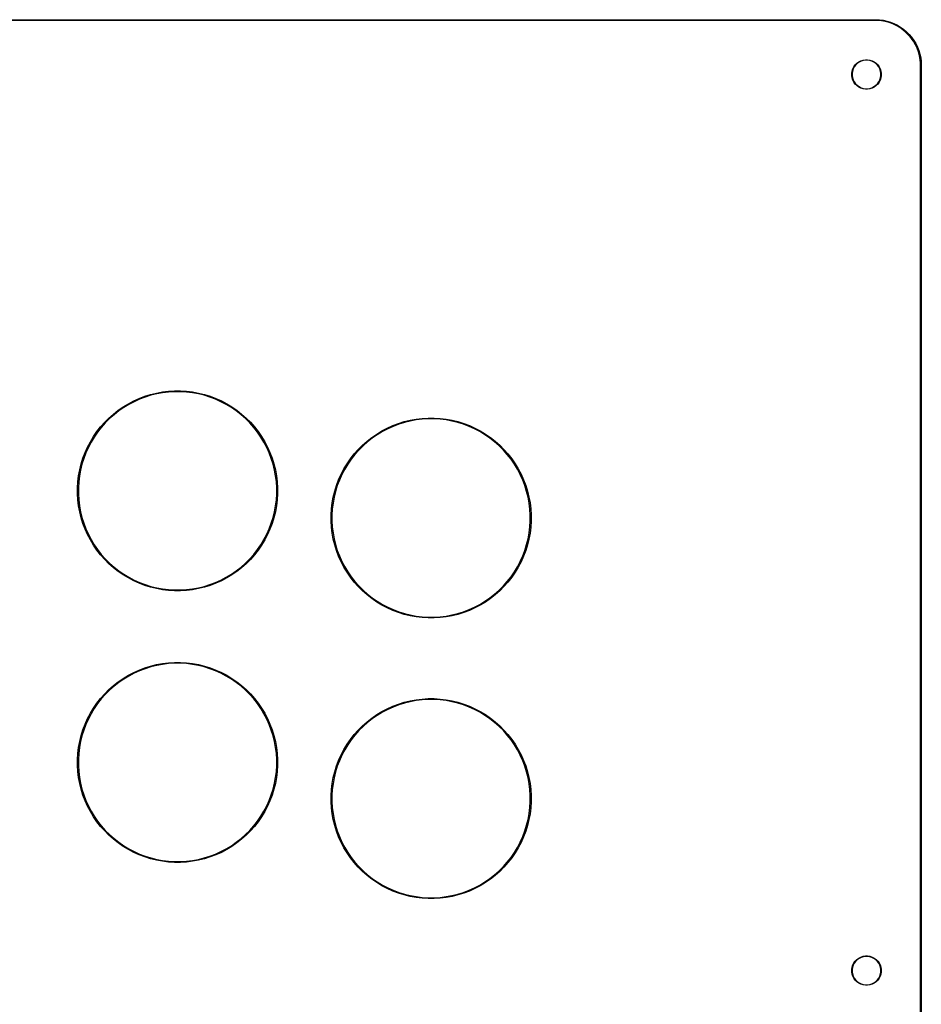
# Model space of a CAD drawing. Extents: x 50 to 347, y -240 to -30.
# Tile 7 of 7: x 247 to 347, y -139 to -30. Entities that reach past the tile are written whole.
import ezdxf

# ---------------------------------------------------------------- set-up
doc = ezdxf.new("R2010")
doc.units = 0
doc.layers.add('BLACK', color=7, linetype='CONTINUOUS')

msp = doc.modelspace()

# ---------------------------------------------------------------- linework, layer by layer
at = {"layer": 'BLACK', "linetype": 'CONTINUOUS'}
for p, q in [((55, -29.95), (342, -29.95)), ((342, -30.05), (55, -30.05)), ((342, -29.95), (342.417026, -29.967248)), ((342.216122, -30.05), (342, -30.05)), ((342.64672, -30.087672), (342.216122, -30.05)), ((342.417026, -29.967248), (342.831203, -30.018875)), ((343.072397, -30.162731), (342.64672, -30.087672)), ((342.831203, -30.018875), (343.239702, -30.104529)), ((343.489912, -30.274603), (343.072397, -30.162731)), ((343.239702, -30.104529), (343.639732, -30.223623)), ((343.896088, -30.422439), (343.489912, -30.274603)), ((343.639732, -30.223623), (344.028562, -30.375345)), ((344.287833, -30.605113), (343.896088, -30.422439)), ((344.028562, -30.375345), (344.403534, -30.558658)), ((344.662167, -30.821235), (344.287833, -30.605113)), ((344.403534, -30.558658), (344.762088, -30.772309)), ((345.01624, -31.06916), (344.662167, -30.821235)), ((344.762088, -30.772309), (345.101774, -31.01484)), ((345.347358, -31.347), (345.01624, -31.06916)), ((345.101774, -31.01484), (345.420272, -31.284594)), ((345.653, -31.652642), (345.347358, -31.347)), ((345.420272, -31.284594), (345.715406, -31.579728)), ((345.93084, -31.98376), (345.653, -31.652642)), ((345.715406, -31.579728), (345.98516, -31.898226)), ((346.178765, -32.337833), (345.93084, -31.98376)), ((345.98516, -31.898226), (346.227691, -32.237912)), ((346.394887, -32.712167), (346.178765, -32.337833)), ((346.227691, -32.237912), (346.441342, -32.596466)), ((346.441342, -32.596466), (346.624655, -32.971438)), ((346.577561, -33.103912), (346.394887, -32.712167)), ((346.725397, -33.510088), (346.577561, -33.103912)), ((346.624655, -32.971438), (346.776377, -33.360268)), ((346.837269, -33.927603), (346.725397, -33.510088)), ((346.776377, -33.360268), (346.895471, -33.760298)), ((339.76434, -34.944647), (339.944647, -34.76434)), ((339.973957, -34.798657), (339.798657, -34.973957)), ((339.944647, -34.76434), (340.15094, -34.61446)), ((340.17452, -34.652939), (339.973957, -34.798657)), ((340.15094, -34.61446), (340.378139, -34.498696)), ((340.39541, -34.54039), (340.17452, -34.652939)), ((340.378139, -34.498696), (340.620651, -34.419899)), ((340.631187, -34.463782), (340.39541, -34.54039)), ((340.620651, -34.419899), (340.872504, -34.380009)), ((340.876045, -34.425), (340.631187, -34.463782)), ((340.872504, -34.380009), (341.127496, -34.380009)), ((341.123955, -34.425), (340.876045, -34.425)), ((341.368813, -34.463782), (341.123955, -34.425)), ((341.127496, -34.380009), (341.379349, -34.419899)), ((341.60459, -34.54039), (341.368813, -34.463782)), ((341.379349, -34.419899), (341.621861, -34.498696)), ((341.82548, -34.652939), (341.60459, -34.54039)), ((341.621861, -34.498696), (341.84906, -34.61446)), ((342.026043, -34.798657), (341.82548, -34.652939)), ((341.84906, -34.61446), (342.055353, -34.76434)), ((342.201343, -34.973957), (342.026043, -34.798657)), ((342.055353, -34.76434), (342.23566, -34.944647)), ((346.912328, -34.35328), (346.837269, -33.927603)), ((346.895471, -33.760298), (346.981125, -34.168797)), ((346.95, -34.783878), (346.912328, -34.35328)), ((346.95, -35), (346.95, -34.783878)), ((346.981125, -34.168797), (347.032752, -34.582974)), ((347.032752, -34.582974), (347.05, -35)), ((339.380009, -35.872504), (339.419899, -35.620651)), ((339.380009, -35.876045), (339.380009, -35.872504)), ((339.380009, -36.127496), (339.380009, -35.876045)), ((339.419899, -35.620651), (339.498696, -35.378139)), ((339.463782, -35.631187), (339.425, -35.876045)), ((339.425, -35.876045), (339.425, -36.123955)), ((339.54039, -35.39541), (339.463782, -35.631187)), ((339.498696, -35.378139), (339.61446, -35.15094)), ((339.652939, -35.17452), (339.54039, -35.39541)), ((339.61446, -35.15094), (339.76434, -34.944647)), ((339.798657, -34.973957), (339.652939, -35.17452)), ((342.347061, -35.17452), (342.201343, -34.973957)), ((342.23566, -34.944647), (342.38554, -35.15094)), ((342.45961, -35.39541), (342.347061, -35.17452)), ((342.38554, -35.15094), (342.501304, -35.378139)), ((342.536218, -35.631187), (342.45961, -35.39541)), ((342.501304, -35.378139), (342.580101, -35.620651)), ((342.575, -35.876045), (342.536218, -35.631187)), ((342.575, -36.123955), (342.575, -35.876045)), ((342.580101, -35.620651), (342.619991, -35.872504)), ((342.619991, -35.872504), (342.619991, -36.127496)), ((346.95, -235), (346.95, -35)), ((347.05, -35), (347.05, -235)), ((339.419899, -36.379349), (339.380009, -36.127496)), ((339.498696, -36.621861), (339.419899, -36.379349)), ((339.425, -36.123955), (339.463782, -36.368813)), ((339.463782, -36.368813), (339.54039, -36.60459)), ((339.61446, -36.84906), (339.498696, -36.621861)), ((339.54039, -36.60459), (339.652939, -36.82548)), ((339.76434, -37.055353), (339.61446, -36.84906)), ((339.652939, -36.82548), (339.798657, -37.026043)), ((342.201343, -37.026043), (342.347061, -36.82548)), ((342.38554, -36.84906), (342.23566, -37.055353)), ((342.347061, -36.82548), (342.45961, -36.60459)), ((342.501304, -36.621861), (342.38554, -36.84906)), ((342.45961, -36.60459), (342.536218, -36.368813)), ((342.580101, -36.379349), (342.501304, -36.621861)), ((342.536218, -36.368813), (342.575, -36.123955)), ((342.619991, -36.127496), (342.580101, -36.379349)), ((339.944647, -37.23566), (339.76434, -37.055353)), ((339.798657, -37.026043), (339.973957, -37.201343)), ((340.15094, -37.38554), (339.944647, -37.23566)), ((339.973957, -37.201343), (340.17452, -37.347061)), ((340.378139, -37.501304), (340.15094, -37.38554)), ((340.17452, -37.347061), (340.39541, -37.45961)), ((340.620651, -37.580101), (340.378139, -37.501304)), ((340.39541, -37.45961), (340.631187, -37.536218)), ((340.872504, -37.619991), (340.620651, -37.580101)), ((340.631187, -37.536218), (340.876045, -37.575)), ((341.127496, -37.619991), (340.872504, -37.619991)), ((340.876045, -37.575), (341.123955, -37.575)), ((341.123955, -37.575), (341.368813, -37.536218)), ((341.379349, -37.580101), (341.127496, -37.619991)), ((341.368813, -37.536218), (341.60459, -37.45961)), ((341.621861, -37.501304), (341.379349, -37.580101)), ((341.60459, -37.45961), (341.82548, -37.347061)), ((341.84906, -37.38554), (341.621861, -37.501304)), ((341.82548, -37.347061), (342.026043, -37.201343)), ((342.055353, -37.23566), (341.84906, -37.38554)), ((342.026043, -37.201343), (342.201343, -37.026043)), ((342.23566, -37.055353), (342.055353, -37.23566)), ((260.690814, -71.790597), (261.314925, -71.553903)), ((261.345915, -71.643708), (260.72717, -71.878368)), ((261.314925, -71.553903), (261.952189, -71.355324)), ((261.9777, -71.446836), (261.345915, -71.643708)), ((261.952189, -71.355324), (262.60028, -71.195584)), ((262.620219, -71.28847), (261.9777, -71.446836)), ((262.60028, -71.195584), (263.256833, -71.075266)), ((263.271128, -71.169186), (262.620219, -71.28847)), ((263.256833, -71.075266), (263.919453, -70.994809)), ((263.928051, -71.089421), (263.271128, -71.169186)), ((263.919453, -70.994809), (264.585723, -70.954507)), ((264.588592, -71.049466), (263.928051, -71.089421)), ((264.585723, -70.954507), (265.253209, -70.954507)), ((265.25034, -71.049466), (264.588592, -71.049466)), ((265.910881, -71.089421), (265.25034, -71.049466)), ((265.253209, -70.954507), (265.919479, -70.994809)), ((266.567804, -71.169186), (265.910881, -71.089421)), ((265.919479, -70.994809), (266.582099, -71.075266)), ((267.218713, -71.28847), (266.567804, -71.169186)), ((266.582099, -71.075266), (267.238652, -71.195584)), ((267.861232, -71.446836), (267.218713, -71.28847)), ((267.238652, -71.195584), (267.886743, -71.355324)), ((268.493017, -71.643708), (267.861232, -71.446836)), ((267.886743, -71.355324), (268.524007, -71.553903)), ((269.111762, -71.878368), (268.493017, -71.643708)), ((268.524007, -71.553903), (269.148118, -71.790597)), ((258.370549, -73.099231), (258.91988, -72.720055)), ((258.971461, -72.799835), (258.426853, -73.17575)), ((258.91988, -72.720055), (259.491103, -72.374739)), ((259.537773, -72.457487), (258.971461, -72.799835)), ((259.491103, -72.374739), (260.082133, -72.064542)), ((260.123722, -72.149958), (259.537773, -72.457487)), ((260.082133, -72.064542), (260.690814, -71.790597)), ((260.72717, -71.878368), (260.123722, -72.149958)), ((269.71521, -72.149958), (269.111762, -71.878368)), ((269.148118, -71.790597), (269.756799, -72.064542)), ((270.301159, -72.457487), (269.71521, -72.149958)), ((269.756799, -72.064542), (270.347829, -72.374739)), ((270.867471, -72.799835), (270.301159, -72.457487)), ((270.347829, -72.374739), (270.919052, -72.720055)), ((271.412079, -73.17575), (270.867471, -72.799835)), ((270.919052, -72.720055), (271.468383, -73.099231)), ((256.873508, -74.425493), (257.345493, -73.953508)), ((257.345493, -73.953508), (257.845114, -73.510883)), ((257.905936, -73.583863), (257.41061, -74.022683)), ((257.845114, -73.510883), (258.370549, -73.099231)), ((258.426853, -73.17575), (257.905936, -73.583863)), ((271.932996, -73.583863), (271.412079, -73.17575)), ((271.468383, -73.099231), (271.993818, -73.510883)), ((272.428322, -74.022683), (271.932996, -73.583863)), ((271.993818, -73.510883), (272.493439, -73.953508)), ((272.493439, -73.953508), (272.965424, -74.425493)), ((291.919453, -73.994809), (292.585723, -73.954507)), ((292.585723, -73.954507), (293.253209, -73.954507)), ((293.253209, -73.954507), (293.919479, -73.994809)), ((256.019231, -75.450549), (256.430883, -74.925114)), ((256.503863, -74.985936), (256.09575, -75.506853)), ((256.430883, -74.925114), (256.873508, -74.425493)), ((256.942683, -74.49061), (256.503863, -74.985936)), ((257.41061, -74.022683), (256.942683, -74.49061)), ((272.896249, -74.49061), (272.428322, -74.022683)), ((273.335069, -74.985936), (272.896249, -74.49061)), ((272.965424, -74.425493), (273.408049, -74.925114)), ((273.743182, -75.506853), (273.335069, -74.985936)), ((273.408049, -74.925114), (273.819701, -75.450549)), ((288.082133, -75.064542), (288.690814, -74.790597)), ((288.72717, -74.878368), (288.123722, -75.149958)), ((288.690814, -74.790597), (289.314925, -74.553903)), ((289.345915, -74.643708), (288.72717, -74.878368)), ((289.314925, -74.553903), (289.952189, -74.355324)), ((289.9777, -74.446836), (289.345915, -74.643708)), ((289.952189, -74.355324), (290.60028, -74.195584)), ((290.620219, -74.28847), (289.9777, -74.446836)), ((290.60028, -74.195584), (291.256833, -74.075266)), ((291.271128, -74.169186), (290.620219, -74.28847)), ((291.256833, -74.075266), (291.919453, -73.994809)), ((291.928051, -74.089421), (291.271128, -74.169186)), ((292.588592, -74.049466), (291.928051, -74.089421)), ((293.25034, -74.049466), (292.588592, -74.049466)), ((293.910881, -74.089421), (293.25034, -74.049466)), ((294.567804, -74.169186), (293.910881, -74.089421)), ((293.919479, -73.994809), (294.582099, -74.075266)), ((295.218713, -74.28847), (294.567804, -74.169186)), ((294.582099, -74.075266), (295.238652, -74.195584)), ((295.861232, -74.446836), (295.218713, -74.28847)), ((295.238652, -74.195584), (295.886743, -74.355324)), ((296.493017, -74.643708), (295.861232, -74.446836)), ((295.886743, -74.355324), (296.524007, -74.553903)), ((297.111762, -74.878368), (296.493017, -74.643708)), ((296.524007, -74.553903), (297.148118, -74.790597)), ((297.71521, -75.149958), (297.111762, -74.878368)), ((297.148118, -74.790597), (297.756799, -75.064542)), ((255.294739, -76.571103), (255.640055, -75.99988)), ((255.719835, -76.051461), (255.377487, -76.617773)), ((255.640055, -75.99988), (256.019231, -75.450549)), ((256.09575, -75.506853), (255.719835, -76.051461)), ((274.119097, -76.051461), (273.743182, -75.506853)), ((273.819701, -75.450549), (274.198877, -75.99988)), ((274.461445, -76.617773), (274.119097, -76.051461)), ((274.198877, -75.99988), (274.544193, -76.571103)), ((285.845114, -76.510883), (286.370549, -76.099231)), ((286.370549, -76.099231), (286.91988, -75.720055)), ((286.971461, -75.799835), (286.426853, -76.17575)), ((286.91988, -75.720055), (287.491103, -75.374739)), ((287.537773, -75.457487), (286.971461, -75.799835)), ((287.491103, -75.374739), (288.082133, -75.064542)), ((288.123722, -75.149958), (287.537773, -75.457487)), ((298.301159, -75.457487), (297.71521, -75.149958)), ((297.756799, -75.064542), (298.347829, -75.374739)), ((298.867471, -75.799835), (298.301159, -75.457487)), ((298.347829, -75.374739), (298.919052, -75.720055)), ((299.412079, -76.17575), (298.867471, -75.799835)), ((298.919052, -75.720055), (299.468383, -76.099231)), ((299.468383, -76.099231), (299.993818, -76.510883)), ((254.710597, -77.770814), (254.984542, -77.162133)), ((255.069958, -77.203722), (254.798368, -77.80717)), ((254.984542, -77.162133), (255.294739, -76.571103)), ((255.377487, -76.617773), (255.069958, -77.203722)), ((274.768974, -77.203722), (274.461445, -76.617773)), ((274.544193, -76.571103), (274.85439, -77.162133)), ((275.040564, -77.80717), (274.768974, -77.203722)), ((274.85439, -77.162133), (275.128335, -77.770814)), ((284.873508, -77.425493), (285.345493, -76.953508)), ((285.41061, -77.022683), (284.942683, -77.49061)), ((285.345493, -76.953508), (285.845114, -76.510883)), ((285.905936, -76.583863), (285.41061, -77.022683)), ((286.426853, -76.17575), (285.905936, -76.583863)), ((299.932996, -76.583863), (299.412079, -76.17575)), ((300.428322, -77.022683), (299.932996, -76.583863)), ((299.993818, -76.510883), (300.493439, -76.953508)), ((300.896249, -77.49061), (300.428322, -77.022683)), ((300.493439, -76.953508), (300.965424, -77.425493)), ((254.473903, -78.394925), (254.710597, -77.770814)), ((254.798368, -77.80717), (254.563708, -78.425915)), ((275.275224, -78.425915), (275.040564, -77.80717)), ((275.128335, -77.770814), (275.365029, -78.394925)), ((284.019231, -78.450549), (284.430883, -77.925114)), ((284.503863, -77.985936), (284.09575, -78.506853)), ((284.430883, -77.925114), (284.873508, -77.425493)), ((284.942683, -77.49061), (284.503863, -77.985936)), ((301.335069, -77.985936), (300.896249, -77.49061)), ((300.965424, -77.425493), (301.408049, -77.925114)), ((301.743182, -78.506853), (301.335069, -77.985936)), ((301.408049, -77.925114), (301.819701, -78.450549)), ((254.115584, -79.68028), (254.275324, -79.032189)), ((254.366836, -79.0577), (254.20847, -79.700219)), ((254.275324, -79.032189), (254.473903, -78.394925)), ((254.563708, -78.425915), (254.366836, -79.0577)), ((275.472096, -79.0577), (275.275224, -78.425915)), ((275.365029, -78.394925), (275.563608, -79.032189)), ((275.630462, -79.700219), (275.472096, -79.0577)), ((275.563608, -79.032189), (275.723348, -79.68028)), ((283.294739, -79.571103), (283.640055, -78.99988)), ((283.719835, -79.051461), (283.377487, -79.617773)), ((283.640055, -78.99988), (284.019231, -78.450549)), ((284.09575, -78.506853), (283.719835, -79.051461)), ((302.119097, -79.051461), (301.743182, -78.506853)), ((301.819701, -78.450549), (302.198877, -78.99988)), ((302.461445, -79.617773), (302.119097, -79.051461)), ((302.198877, -78.99988), (302.544193, -79.571103)), ((253.914809, -80.999453), (253.995266, -80.336833)), ((253.995266, -80.336833), (254.115584, -79.68028)), ((254.089186, -80.351128), (254.009421, -81.008051)), ((254.20847, -79.700219), (254.089186, -80.351128)), ((275.749746, -80.351128), (275.630462, -79.700219)), ((275.723348, -79.68028), (275.843666, -80.336833)), ((275.829511, -81.008051), (275.749746, -80.351128)), ((275.843666, -80.336833), (275.924123, -80.999453)), ((282.710597, -80.770814), (282.984542, -80.162133)), ((283.069958, -80.203722), (282.798368, -80.80717)), ((282.984542, -80.162133), (283.294739, -79.571103)), ((283.377487, -79.617773), (283.069958, -80.203722)), ((302.768974, -80.203722), (302.461445, -79.617773)), ((302.544193, -79.571103), (302.85439, -80.162133)), ((303.040564, -80.80717), (302.768974, -80.203722)), ((302.85439, -80.162133), (303.128335, -80.770814)), ((253.874507, -81.665723), (253.914809, -80.999453)), ((254.009421, -81.008051), (253.969466, -81.668592)), ((275.869466, -81.668592), (275.829511, -81.008051)), ((275.924123, -80.999453), (275.964425, -81.665723)), ((282.275324, -82.032189), (282.473903, -81.394925)), ((282.563708, -81.425915), (282.366836, -82.0577)), ((282.473903, -81.394925), (282.710597, -80.770814)), ((282.798368, -80.80717), (282.563708, -81.425915)), ((303.275224, -81.425915), (303.040564, -80.80717)), ((303.128335, -80.770814), (303.365029, -81.394925)), ((303.472096, -82.0577), (303.275224, -81.425915)), ((303.365029, -81.394925), (303.563608, -82.032189)), ((253.874507, -81.668592), (253.874507, -81.665723)), ((253.874507, -82.333209), (253.874507, -81.668592)), ((253.914809, -82.999479), (253.874507, -82.333209)), ((253.969466, -81.668592), (253.969466, -82.33034)), ((253.969466, -82.33034), (254.009421, -82.990881)), ((275.829511, -82.990881), (275.869466, -82.33034)), ((275.869466, -82.33034), (275.869466, -81.668592)), ((275.964425, -82.333209), (275.924123, -82.999479)), ((275.964425, -81.665723), (275.964425, -82.333209)), ((282.115584, -82.68028), (282.275324, -82.032189)), ((282.366836, -82.0577), (282.20847, -82.700219)), ((303.630462, -82.700219), (303.472096, -82.0577)), ((303.563608, -82.032189), (303.723348, -82.68028)), ((253.995266, -83.662099), (253.914809, -82.999479)), ((254.115584, -84.318652), (253.995266, -83.662099)), ((254.009421, -82.990881), (254.089186, -83.647804)), ((254.089186, -83.647804), (254.20847, -84.298713)), ((275.630462, -84.298713), (275.749746, -83.647804)), ((275.843666, -83.662099), (275.723348, -84.318652)), ((275.749746, -83.647804), (275.829511, -82.990881)), ((275.924123, -82.999479), (275.843666, -83.662099)), ((281.914809, -83.999453), (281.995266, -83.336833)), ((281.995266, -83.336833), (282.115584, -82.68028)), ((282.089186, -83.351128), (282.009421, -84.008051)), ((282.20847, -82.700219), (282.089186, -83.351128)), ((303.749746, -83.351128), (303.630462, -82.700219)), ((303.723348, -82.68028), (303.843666, -83.336833)), ((303.829511, -84.008051), (303.749746, -83.351128)), ((303.843666, -83.336833), (303.924123, -83.999453)), ((254.275324, -84.966743), (254.115584, -84.318652)), ((254.20847, -84.298713), (254.366836, -84.941232)), ((275.472096, -84.941232), (275.630462, -84.298713)), ((275.723348, -84.318652), (275.563608, -84.966743)), ((281.874507, -84.665723), (281.914809, -83.999453)), ((281.874507, -84.668592), (281.874507, -84.665723)), ((281.874507, -85.333209), (281.874507, -84.668592)), ((282.009421, -84.008051), (281.969466, -84.668592)), ((281.969466, -84.668592), (281.969466, -85.33034)), ((303.869466, -84.668592), (303.829511, -84.008051)), ((303.869466, -85.33034), (303.869466, -84.668592)), ((303.924123, -83.999453), (303.964425, -84.665723)), ((303.964425, -84.665723), (303.964425, -85.333209)), ((254.473903, -85.604007), (254.275324, -84.966743)), ((254.366836, -84.941232), (254.563708, -85.573017)), ((254.710597, -86.228118), (254.473903, -85.604007)), ((254.563708, -85.573017), (254.798368, -86.191762)), ((275.040564, -86.191762), (275.275224, -85.573017)), ((275.365029, -85.604007), (275.128335, -86.228118)), ((275.275224, -85.573017), (275.472096, -84.941232)), ((275.563608, -84.966743), (275.365029, -85.604007)), ((281.914809, -85.999479), (281.874507, -85.333209)), ((281.969466, -85.33034), (282.009421, -85.990881)), ((303.829511, -85.990881), (303.869466, -85.33034)), ((303.964425, -85.333209), (303.924123, -85.999479)), ((254.984542, -86.836799), (254.710597, -86.228118)), ((254.798368, -86.191762), (255.069958, -86.79521)), ((255.294739, -87.427829), (254.984542, -86.836799)), ((255.069958, -86.79521), (255.377487, -87.381159)), ((274.461445, -87.381159), (274.768974, -86.79521)), ((274.85439, -86.836799), (274.544193, -87.427829)), ((274.768974, -86.79521), (275.040564, -86.191762)), ((275.128335, -86.228118), (274.85439, -86.836799)), ((281.995266, -86.662099), (281.914809, -85.999479)), ((282.115584, -87.318652), (281.995266, -86.662099)), ((282.009421, -85.990881), (282.089186, -86.647804)), ((282.089186, -86.647804), (282.20847, -87.298713)), ((303.630462, -87.298713), (303.749746, -86.647804)), ((303.843666, -86.662099), (303.723348, -87.318652)), ((303.749746, -86.647804), (303.829511, -85.990881)), ((303.924123, -85.999479), (303.843666, -86.662099)), ((255.640055, -87.999052), (255.294739, -87.427829)), ((255.377487, -87.381159), (255.719835, -87.947471)), ((256.019231, -88.548383), (255.640055, -87.999052)), ((255.719835, -87.947471), (256.09575, -88.492079)), ((273.743182, -88.492079), (274.119097, -87.947471)), ((274.198877, -87.999052), (273.819701, -88.548383)), ((274.119097, -87.947471), (274.461445, -87.381159)), ((274.544193, -87.427829), (274.198877, -87.999052)), ((282.275324, -87.966743), (282.115584, -87.318652)), ((282.20847, -87.298713), (282.366836, -87.941232)), ((282.473903, -88.604007), (282.275324, -87.966743)), ((282.366836, -87.941232), (282.563708, -88.573017)), ((303.275224, -88.573017), (303.472096, -87.941232)), ((303.563608, -87.966743), (303.365029, -88.604007)), ((303.472096, -87.941232), (303.630462, -87.298713)), ((303.723348, -87.318652), (303.563608, -87.966743)), ((256.430883, -89.073818), (256.019231, -88.548383)), ((256.09575, -88.492079), (256.503863, -89.012996)), ((256.873508, -89.573439), (256.430883, -89.073818)), ((256.503863, -89.012996), (256.942683, -89.508322)), ((272.896249, -89.508322), (273.335069, -89.012996)), ((273.408049, -89.073818), (272.965424, -89.573439)), ((273.335069, -89.012996), (273.743182, -88.492079)), ((273.819701, -88.548383), (273.408049, -89.073818)), ((282.710597, -89.228118), (282.473903, -88.604007)), ((282.563708, -88.573017), (282.798368, -89.191762)), ((282.798368, -89.191762), (283.069958, -89.79521)), ((302.768974, -89.79521), (303.040564, -89.191762)), ((303.040564, -89.191762), (303.275224, -88.573017)), ((303.365029, -88.604007), (303.128335, -89.228118)), ((257.345493, -90.045424), (256.873508, -89.573439)), ((256.942683, -89.508322), (257.41061, -89.976249)), ((257.845114, -90.488049), (257.345493, -90.045424)), ((257.41061, -89.976249), (257.905936, -90.415069)), ((271.932996, -90.415069), (272.428322, -89.976249)), ((272.493439, -90.045424), (271.993818, -90.488049)), ((272.428322, -89.976249), (272.896249, -89.508322)), ((272.965424, -89.573439), (272.493439, -90.045424)), ((282.984542, -89.836799), (282.710597, -89.228118)), ((283.294739, -90.427829), (282.984542, -89.836799)), ((283.069958, -89.79521), (283.377487, -90.381159)), ((302.461445, -90.381159), (302.768974, -89.79521)), ((302.85439, -89.836799), (302.544193, -90.427829)), ((303.128335, -89.228118), (302.85439, -89.836799)), ((258.370549, -90.899701), (257.845114, -90.488049)), ((257.905936, -90.415069), (258.426853, -90.823182)), ((258.91988, -91.278877), (258.370549, -90.899701)), ((258.426853, -90.823182), (258.971461, -91.199097)), ((259.491103, -91.624193), (258.91988, -91.278877)), ((258.971461, -91.199097), (259.537773, -91.541445)), ((270.301159, -91.541445), (270.867471, -91.199097)), ((270.919052, -91.278877), (270.347829, -91.624193)), ((270.867471, -91.199097), (271.412079, -90.823182)), ((271.468383, -90.899701), (270.919052, -91.278877)), ((271.412079, -90.823182), (271.932996, -90.415069)), ((271.993818, -90.488049), (271.468383, -90.899701)), ((283.640055, -90.999052), (283.294739, -90.427829)), ((283.377487, -90.381159), (283.719835, -90.947471)), ((284.019231, -91.548383), (283.640055, -90.999052)), ((283.719835, -90.947471), (284.09575, -91.492079)), ((301.743182, -91.492079), (302.119097, -90.947471)), ((302.198877, -90.999052), (301.819701, -91.548383)), ((302.119097, -90.947471), (302.461445, -90.381159)), ((302.544193, -90.427829), (302.198877, -90.999052)), ((260.082133, -91.93439), (259.491103, -91.624193)), ((259.537773, -91.541445), (260.123722, -91.848974)), ((260.690814, -92.208335), (260.082133, -91.93439)), ((260.123722, -91.848974), (260.72717, -92.120564)), ((261.314925, -92.445029), (260.690814, -92.208335)), ((260.72717, -92.120564), (261.345915, -92.355224)), ((261.952189, -92.643608), (261.314925, -92.445029)), ((261.345915, -92.355224), (261.9777, -92.552096)), ((267.861232, -92.552096), (268.493017, -92.355224)), ((268.524007, -92.445029), (267.886743, -92.643608)), ((268.493017, -92.355224), (269.111762, -92.120564)), ((269.148118, -92.208335), (268.524007, -92.445029)), ((269.111762, -92.120564), (269.71521, -91.848974)), ((269.756799, -91.93439), (269.148118, -92.208335)), ((269.71521, -91.848974), (270.301159, -91.541445)), ((270.347829, -91.624193), (269.756799, -91.93439)), ((284.430883, -92.073818), (284.019231, -91.548383)), ((284.09575, -91.492079), (284.503863, -92.012996)), ((284.873508, -92.573439), (284.430883, -92.073818)), ((284.503863, -92.012996), (284.942683, -92.508322)), ((300.896249, -92.508322), (301.335069, -92.012996)), ((301.408049, -92.073818), (300.965424, -92.573439)), ((301.335069, -92.012996), (301.743182, -91.492079)), ((301.819701, -91.548383), (301.408049, -92.073818)), ((262.60028, -92.803348), (261.952189, -92.643608)), ((261.9777, -92.552096), (262.620219, -92.710462)), ((263.256833, -92.923666), (262.60028, -92.803348)), ((262.620219, -92.710462), (263.271128, -92.829746)), ((263.919453, -93.004123), (263.256833, -92.923666)), ((263.271128, -92.829746), (263.928051, -92.909511)), ((264.585723, -93.044425), (263.919453, -93.004123)), ((263.928051, -92.909511), (264.588592, -92.949466)), ((265.253209, -93.044425), (264.585723, -93.044425)), ((264.588592, -92.949466), (265.25034, -92.949466)), ((265.25034, -92.949466), (265.910881, -92.909511)), ((265.919479, -93.004123), (265.253209, -93.044425)), ((265.910881, -92.909511), (266.567804, -92.829746)), ((266.582099, -92.923666), (265.919479, -93.004123)), ((266.567804, -92.829746), (267.218713, -92.710462)), ((267.238652, -92.803348), (266.582099, -92.923666)), ((267.218713, -92.710462), (267.861232, -92.552096)), ((267.886743, -92.643608), (267.238652, -92.803348)), ((285.345493, -93.045424), (284.873508, -92.573439)), ((284.942683, -92.508322), (285.41061, -92.976249)), ((285.845114, -93.488049), (285.345493, -93.045424)), ((285.41061, -92.976249), (285.905936, -93.415069)), ((286.370549, -93.899701), (285.845114, -93.488049)), ((285.905936, -93.415069), (286.426853, -93.823182)), ((299.412079, -93.823182), (299.932996, -93.415069)), ((299.993818, -93.488049), (299.468383, -93.899701)), ((299.932996, -93.415069), (300.428322, -92.976249)), ((300.493439, -93.045424), (299.993818, -93.488049)), ((300.428322, -92.976249), (300.896249, -92.508322)), ((300.965424, -92.573439), (300.493439, -93.045424)), ((286.91988, -94.278877), (286.370549, -93.899701)), ((286.426853, -93.823182), (286.971461, -94.199097)), ((287.491103, -94.624193), (286.91988, -94.278877)), ((286.971461, -94.199097), (287.537773, -94.541445)), ((288.082133, -94.93439), (287.491103, -94.624193)), ((287.537773, -94.541445), (288.123722, -94.848974)), ((297.71521, -94.848974), (298.301159, -94.541445)), ((298.347829, -94.624193), (297.756799, -94.93439)), ((298.301159, -94.541445), (298.867471, -94.199097)), ((298.919052, -94.278877), (298.347829, -94.624193)), ((298.867471, -94.199097), (299.412079, -93.823182)), ((299.468383, -93.899701), (298.919052, -94.278877)), ((288.690814, -95.208335), (288.082133, -94.93439)), ((288.123722, -94.848974), (288.72717, -95.120564)), ((289.314925, -95.445029), (288.690814, -95.208335)), ((288.72717, -95.120564), (289.345915, -95.355224)), ((289.952189, -95.643608), (289.314925, -95.445029)), ((289.345915, -95.355224), (289.9777, -95.552096)), ((290.60028, -95.803348), (289.952189, -95.643608)), ((289.9777, -95.552096), (290.620219, -95.710462)), ((290.620219, -95.710462), (291.271128, -95.829746)), ((294.567804, -95.829746), (295.218713, -95.710462)), ((295.218713, -95.710462), (295.861232, -95.552096)), ((295.886743, -95.643608), (295.238652, -95.803348)), ((295.861232, -95.552096), (296.493017, -95.355224)), ((296.524007, -95.445029), (295.886743, -95.643608)), ((296.493017, -95.355224), (297.111762, -95.120564)), ((297.148118, -95.208335), (296.524007, -95.445029)), ((297.111762, -95.120564), (297.71521, -94.848974)), ((297.756799, -94.93439), (297.148118, -95.208335)), ((291.256833, -95.923666), (290.60028, -95.803348)), ((291.919453, -96.004123), (291.256833, -95.923666)), ((291.271128, -95.829746), (291.928051, -95.909511)), ((292.585723, -96.044425), (291.919453, -96.004123)), ((291.928051, -95.909511), (292.588592, -95.949466)), ((293.253209, -96.044425), (292.585723, -96.044425)), ((292.588592, -95.949466), (293.25034, -95.949466)), ((293.25034, -95.949466), (293.910881, -95.909511)), ((293.919479, -96.004123), (293.253209, -96.044425)), ((293.910881, -95.909511), (294.567804, -95.829746)), ((294.582099, -95.923666), (293.919479, -96.004123)), ((295.238652, -95.803348), (294.582099, -95.923666)), ((262.60028, -101.195584), (263.256833, -101.075266)), ((263.256833, -101.075266), (263.919453, -100.994809)), ((263.928051, -101.089421), (263.271128, -101.169186)), ((263.919453, -100.994809), (264.585723, -100.954507)), ((264.588592, -101.049466), (263.928051, -101.089421)), ((264.585723, -100.954507), (265.253209, -100.954507)), ((265.25034, -101.049466), (264.588592, -101.049466)), ((265.910881, -101.089421), (265.25034, -101.049466)), ((265.253209, -100.954507), (265.919479, -100.994809)), ((266.567804, -101.169186), (265.910881, -101.089421)), ((265.919479, -100.994809), (266.582099, -101.075266)), ((266.582099, -101.075266), (267.238652, -101.195584)), ((259.491103, -102.374739), (260.082133, -102.064542)), ((260.123722, -102.149958), (259.537773, -102.457487)), ((260.082133, -102.064542), (260.690814, -101.790597)), ((260.72717, -101.878368), (260.123722, -102.149958)), ((260.690814, -101.790597), (261.314925, -101.553903)), ((261.345915, -101.643708), (260.72717, -101.878368)), ((261.314925, -101.553903), (261.952189, -101.355324)), ((261.9777, -101.446836), (261.345915, -101.643708)), ((261.952189, -101.355324), (262.60028, -101.195584)), ((262.620219, -101.28847), (261.9777, -101.446836)), ((263.271128, -101.169186), (262.620219, -101.28847)), ((267.218713, -101.28847), (266.567804, -101.169186)), ((267.861232, -101.446836), (267.218713, -101.28847)), ((267.238652, -101.195584), (267.886743, -101.355324)), ((268.493017, -101.643708), (267.861232, -101.446836)), ((267.886743, -101.355324), (268.524007, -101.553903)), ((269.111762, -101.878368), (268.493017, -101.643708)), ((268.524007, -101.553903), (269.148118, -101.790597)), ((269.71521, -102.149958), (269.111762, -101.878368)), ((269.148118, -101.790597), (269.756799, -102.064542)), ((270.301159, -102.457487), (269.71521, -102.149958)), ((269.756799, -102.064542), (270.347829, -102.374739)), ((257.845114, -103.510883), (258.370549, -103.099231)), ((258.426853, -103.17575), (257.905936, -103.583863)), ((258.370549, -103.099231), (258.91988, -102.720055)), ((258.971461, -102.799835), (258.426853, -103.17575)), ((258.91988, -102.720055), (259.491103, -102.374739)), ((259.537773, -102.457487), (258.971461, -102.799835)), ((270.867471, -102.799835), (270.301159, -102.457487)), ((270.347829, -102.374739), (270.919052, -102.720055)), ((271.412079, -103.17575), (270.867471, -102.799835)), ((270.919052, -102.720055), (271.468383, -103.099231)), ((271.932996, -103.583863), (271.412079, -103.17575)), ((271.468383, -103.099231), (271.993818, -103.510883)), ((256.873508, -104.425493), (257.345493, -103.953508)), ((257.41061, -104.022683), (256.942683, -104.49061)), ((257.345493, -103.953508), (257.845114, -103.510883)), ((257.905936, -103.583863), (257.41061, -104.022683)), ((272.428322, -104.022683), (271.932996, -103.583863)), ((271.993818, -103.510883), (272.493439, -103.953508)), ((272.896249, -104.49061), (272.428322, -104.022683)), ((272.493439, -103.953508), (272.965424, -104.425493)), ((255.640055, -105.99988), (256.019231, -105.450549)), ((256.09575, -105.506853), (255.719835, -106.051461)), ((256.019231, -105.450549), (256.430883, -104.925114)), ((256.503863, -104.985936), (256.09575, -105.506853)), ((256.430883, -104.925114), (256.873508, -104.425493)), ((256.942683, -104.49061), (256.503863, -104.985936)), ((273.335069, -104.985936), (272.896249, -104.49061)), ((272.965424, -104.425493), (273.408049, -104.925114)), ((273.743182, -105.506853), (273.335069, -104.985936)), ((273.408049, -104.925114), (273.819701, -105.450549)), ((274.119097, -106.051461), (273.743182, -105.506853)), ((273.819701, -105.450549), (274.198877, -105.99988)), ((289.314925, -105.553903), (289.952189, -105.355324)), ((289.9777, -105.446836), (289.345915, -105.643708)), ((289.952189, -105.355324), (290.60028, -105.195584)), ((290.620219, -105.28847), (289.9777, -105.446836)), ((290.60028, -105.195584), (291.256833, -105.075266)), ((291.271128, -105.169186), (290.620219, -105.28847)), ((291.256833, -105.075266), (291.919453, -104.994809)), ((291.928051, -105.089421), (291.271128, -105.169186)), ((291.919453, -104.994809), (292.585723, -104.954507)), ((292.588592, -105.049466), (291.928051, -105.089421)), ((292.585723, -104.954507), (293.253209, -104.954507)), ((293.25034, -105.049466), (292.588592, -105.049466)), ((293.910881, -105.089421), (293.25034, -105.049466)), ((293.253209, -104.954507), (293.919479, -104.994809)), ((294.567804, -105.169186), (293.910881, -105.089421)), ((293.919479, -104.994809), (294.582099, -105.075266)), ((295.218713, -105.28847), (294.567804, -105.169186)), ((294.582099, -105.075266), (295.238652, -105.195584)), ((295.861232, -105.446836), (295.218713, -105.28847)), ((295.238652, -105.195584), (295.886743, -105.355324)), ((296.493017, -105.643708), (295.861232, -105.446836)), ((295.886743, -105.355324), (296.524007, -105.553903)), ((254.984542, -107.162133), (255.294739, -106.571103)), ((255.294739, -106.571103), (255.640055, -105.99988)), ((255.719835, -106.051461), (255.377487, -106.617773)), ((274.461445, -106.617773), (274.119097, -106.051461)), ((274.198877, -105.99988), (274.544193, -106.571103)), ((274.544193, -106.571103), (274.85439, -107.162133)), ((286.91988, -106.720055), (287.491103, -106.374739)), ((287.537773, -106.457487), (286.971461, -106.799835)), ((287.491103, -106.374739), (288.082133, -106.064542)), ((288.123722, -106.149958), (287.537773, -106.457487)), ((288.082133, -106.064542), (288.690814, -105.790597)), ((288.72717, -105.878368), (288.123722, -106.149958)), ((288.690814, -105.790597), (289.314925, -105.553903)), ((289.345915, -105.643708), (288.72717, -105.878368)), ((297.111762, -105.878368), (296.493017, -105.643708)), ((296.524007, -105.553903), (297.148118, -105.790597)), ((297.71521, -106.149958), (297.111762, -105.878368)), ((297.148118, -105.790597), (297.756799, -106.064542)), ((298.301159, -106.457487), (297.71521, -106.149958)), ((297.756799, -106.064542), (298.347829, -106.374739)), ((298.867471, -106.799835), (298.301159, -106.457487)), ((298.347829, -106.374739), (298.919052, -106.720055)), ((254.710597, -107.770814), (254.984542, -107.162133)), ((255.069958, -107.203722), (254.798368, -107.80717)), ((255.377487, -106.617773), (255.069958, -107.203722)), ((274.768974, -107.203722), (274.461445, -106.617773)), ((275.040564, -107.80717), (274.768974, -107.203722)), ((274.85439, -107.162133), (275.128335, -107.770814)), ((285.345493, -107.953508), (285.845114, -107.510883)), ((285.905936, -107.583863), (285.41061, -108.022683)), ((285.845114, -107.510883), (286.370549, -107.099231)), ((286.426853, -107.17575), (285.905936, -107.583863)), ((286.370549, -107.099231), (286.91988, -106.720055)), ((286.971461, -106.799835), (286.426853, -107.17575)), ((299.412079, -107.17575), (298.867471, -106.799835)), ((298.919052, -106.720055), (299.468383, -107.099231)), ((299.932996, -107.583863), (299.412079, -107.17575)), ((299.468383, -107.099231), (299.993818, -107.510883)), ((300.428322, -108.022683), (299.932996, -107.583863)), ((299.993818, -107.510883), (300.493439, -107.953508)), ((254.275324, -109.032189), (254.473903, -108.394925)), ((254.563708, -108.425915), (254.366836, -109.0577)), ((254.473903, -108.394925), (254.710597, -107.770814)), ((254.798368, -107.80717), (254.563708, -108.425915)), ((275.275224, -108.425915), (275.040564, -107.80717)), ((275.128335, -107.770814), (275.365029, -108.394925)), ((275.472096, -109.0577), (275.275224, -108.425915)), ((275.365029, -108.394925), (275.563608, -109.032189)), ((284.430883, -108.925114), (284.873508, -108.425493)), ((284.942683, -108.49061), (284.503863, -108.985936)), ((284.873508, -108.425493), (285.345493, -107.953508)), ((285.41061, -108.022683), (284.942683, -108.49061)), ((300.896249, -108.49061), (300.428322, -108.022683)), ((300.493439, -107.953508), (300.965424, -108.425493)), ((301.335069, -108.985936), (300.896249, -108.49061)), ((300.965424, -108.425493), (301.408049, -108.925114)), ((253.995266, -110.336833), (254.115584, -109.68028)), ((254.20847, -109.700219), (254.089186, -110.351128)), ((254.115584, -109.68028), (254.275324, -109.032189)), ((254.366836, -109.0577), (254.20847, -109.700219)), ((275.630462, -109.700219), (275.472096, -109.0577)), ((275.563608, -109.032189), (275.723348, -109.68028)), ((275.749746, -110.351128), (275.630462, -109.700219)), ((275.723348, -109.68028), (275.843666, -110.336833)), ((283.640055, -109.99988), (284.019231, -109.450549)), ((284.09575, -109.506853), (283.719835, -110.051461)), ((284.019231, -109.450549), (284.430883, -108.925114)), ((284.503863, -108.985936), (284.09575, -109.506853)), ((301.743182, -109.506853), (301.335069, -108.985936)), ((301.408049, -108.925114), (301.819701, -109.450549)), ((302.119097, -110.051461), (301.743182, -109.506853)), ((301.819701, -109.450549), (302.198877, -109.99988)), ((253.914809, -110.999453), (253.995266, -110.336833)), ((254.089186, -110.351128), (254.009421, -111.008051)), ((275.829511, -111.008051), (275.749746, -110.351128)), ((275.843666, -110.336833), (275.924123, -110.999453)), ((282.984542, -111.162133), (283.294739, -110.571103)), ((283.377487, -110.617773), (283.069958, -111.203722)), ((283.294739, -110.571103), (283.640055, -109.99988)), ((283.719835, -110.051461), (283.377487, -110.617773)), ((302.461445, -110.617773), (302.119097, -110.051461)), ((302.198877, -109.99988), (302.544193, -110.571103)), ((302.768974, -111.203722), (302.461445, -110.617773)), ((302.544193, -110.571103), (302.85439, -111.162133)), ((253.874507, -111.665723), (253.914809, -110.999453)), ((253.874507, -111.668592), (253.874507, -111.665723)), ((253.874507, -112.333209), (253.874507, -111.668592)), ((254.009421, -111.008051), (253.969466, -111.668592)), ((253.969466, -111.668592), (253.969466, -112.33034)), ((275.869466, -111.668592), (275.829511, -111.008051)), ((275.869466, -112.33034), (275.869466, -111.668592)), ((275.924123, -110.999453), (275.964425, -111.665723)), ((275.964425, -111.665723), (275.964425, -112.333209)), ((282.473903, -112.394925), (282.710597, -111.770814)), ((282.798368, -111.80717), (282.563708, -112.425915)), ((282.710597, -111.770814), (282.984542, -111.162133)), ((283.069958, -111.203722), (282.798368, -111.80717)), ((303.040564, -111.80717), (302.768974, -111.203722)), ((302.85439, -111.162133), (303.128335, -111.770814)), ((303.275224, -112.425915), (303.040564, -111.80717)), ((303.128335, -111.770814), (303.365029, -112.394925)), ((253.914809, -112.999479), (253.874507, -112.333209)), ((253.995266, -113.662099), (253.914809, -112.999479)), ((253.969466, -112.33034), (254.009421, -112.990881)), ((254.009421, -112.990881), (254.089186, -113.647804)), ((275.749746, -113.647804), (275.829511, -112.990881)), ((275.829511, -112.990881), (275.869466, -112.33034)), ((275.924123, -112.999479), (275.843666, -113.662099)), ((275.964425, -112.333209), (275.924123, -112.999479)), ((282.115584, -113.68028), (282.275324, -113.032189)), ((282.366836, -113.0577), (282.20847, -113.700219)), ((282.275324, -113.032189), (282.473903, -112.394925)), ((282.563708, -112.425915), (282.366836, -113.0577)), ((303.472096, -113.0577), (303.275224, -112.425915)), ((303.365029, -112.394925), (303.563608, -113.032189)), ((303.630462, -113.700219), (303.472096, -113.0577)), ((303.563608, -113.032189), (303.723348, -113.68028)), ((254.115584, -114.318652), (253.995266, -113.662099)), ((254.089186, -113.647804), (254.20847, -114.298713)), ((275.630462, -114.298713), (275.749746, -113.647804)), ((275.843666, -113.662099), (275.723348, -114.318652)), ((281.995266, -114.336833), (282.115584, -113.68028)), ((282.20847, -113.700219), (282.089186, -114.351128)), ((303.749746, -114.351128), (303.630462, -113.700219)), ((303.723348, -113.68028), (303.843666, -114.336833)), ((254.275324, -114.966743), (254.115584, -114.318652)), ((254.20847, -114.298713), (254.366836, -114.941232)), ((254.473903, -115.604007), (254.275324, -114.966743)), ((254.366836, -114.941232), (254.563708, -115.573017)), ((275.275224, -115.573017), (275.472096, -114.941232)), ((275.563608, -114.966743), (275.365029, -115.604007)), ((275.472096, -114.941232), (275.630462, -114.298713)), ((275.723348, -114.318652), (275.563608, -114.966743)), ((281.874507, -115.665723), (281.914809, -114.999453)), ((281.914809, -114.999453), (281.995266, -114.336833)), ((282.009421, -115.008051), (281.969466, -115.668592)), ((282.089186, -114.351128), (282.009421, -115.008051)), ((303.829511, -115.008051), (303.749746, -114.351128)), ((303.869466, -115.668592), (303.829511, -115.008051)), ((303.843666, -114.336833), (303.924123, -114.999453)), ((303.924123, -114.999453), (303.964425, -115.665723)), ((254.710597, -116.228118), (254.473903, -115.604007)), ((254.563708, -115.573017), (254.798368, -116.191762)), ((254.984542, -116.836799), (254.710597, -116.228118)), ((254.798368, -116.191762), (255.069958, -116.79521)), ((274.768974, -116.79521), (275.040564, -116.191762)), ((275.128335, -116.228118), (274.85439, -116.836799)), ((275.040564, -116.191762), (275.275224, -115.573017)), ((275.365029, -115.604007), (275.128335, -116.228118)), ((281.874507, -115.668592), (281.874507, -115.665723)), ((281.874507, -116.333209), (281.874507, -115.668592)), ((281.914809, -116.999479), (281.874507, -116.333209)), ((281.969466, -115.668592), (281.969466, -116.33034)), ((281.969466, -116.33034), (282.009421, -116.990881)), ((303.829511, -116.990881), (303.869466, -116.33034)), ((303.869466, -116.33034), (303.869466, -115.668592)), ((303.964425, -116.333209), (303.924123, -116.999479)), ((303.964425, -115.665723), (303.964425, -116.333209)), ((255.294739, -117.427829), (254.984542, -116.836799)), ((255.069958, -116.79521), (255.377487, -117.381159)), ((255.640055, -117.999052), (255.294739, -117.427829)), ((255.377487, -117.381159), (255.719835, -117.947471)), ((274.119097, -117.947471), (274.461445, -117.381159)), ((274.544193, -117.427829), (274.198877, -117.999052)), ((274.461445, -117.381159), (274.768974, -116.79521)), ((274.85439, -116.836799), (274.544193, -117.427829)), ((281.995266, -117.662099), (281.914809, -116.999479)), ((282.009421, -116.990881), (282.089186, -117.647804)), ((303.749746, -117.647804), (303.829511, -116.990881)), ((303.924123, -116.999479), (303.843666, -117.662099)), ((256.019231, -118.548383), (255.640055, -117.999052)), ((255.719835, -117.947471), (256.09575, -118.492079)), ((256.430883, -119.073818), (256.019231, -118.548383)), ((256.09575, -118.492079), (256.503863, -119.012996)), ((273.335069, -119.012996), (273.743182, -118.492079)), ((273.819701, -118.548383), (273.408049, -119.073818)), ((273.743182, -118.492079), (274.119097, -117.947471)), ((274.198877, -117.999052), (273.819701, -118.548383)), ((282.115584, -118.318652), (281.995266, -117.662099)), ((282.089186, -117.647804), (282.20847, -118.298713)), ((282.275324, -118.966743), (282.115584, -118.318652)), ((282.20847, -118.298713), (282.366836, -118.941232)), ((303.472096, -118.941232), (303.630462, -118.298713)), ((303.723348, -118.318652), (303.563608, -118.966743)), ((303.630462, -118.298713), (303.749746, -117.647804)), ((303.843666, -117.662099), (303.723348, -118.318652)), ((256.873508, -119.573439), (256.430883, -119.073818)), ((256.503863, -119.012996), (256.942683, -119.508322)), ((257.345493, -120.045424), (256.873508, -119.573439)), ((256.942683, -119.508322), (257.41061, -119.976249)), ((272.428322, -119.976249), (272.896249, -119.508322)), ((272.965424, -119.573439), (272.493439, -120.045424)), ((272.896249, -119.508322), (273.335069, -119.012996)), ((273.408049, -119.073818), (272.965424, -119.573439)), ((282.473903, -119.604007), (282.275324, -118.966743)), ((282.366836, -118.941232), (282.563708, -119.573017)), ((282.710597, -120.228118), (282.473903, -119.604007)), ((282.563708, -119.573017), (282.798368, -120.191762)), ((303.040564, -120.191762), (303.275224, -119.573017)), ((303.365029, -119.604007), (303.128335, -120.228118)), ((303.275224, -119.573017), (303.472096, -118.941232)), ((303.563608, -118.966743), (303.365029, -119.604007)), ((257.845114, -120.488049), (257.345493, -120.045424)), ((257.41061, -119.976249), (257.905936, -120.415069)), ((258.370549, -120.899701), (257.845114, -120.488049)), ((257.905936, -120.415069), (258.426853, -120.823182)), ((271.412079, -120.823182), (271.932996, -120.415069)), ((271.993818, -120.488049), (271.468383, -120.899701)), ((271.932996, -120.415069), (272.428322, -119.976249)), ((272.493439, -120.045424), (271.993818, -120.488049)), ((282.984542, -120.836799), (282.710597, -120.228118)), ((282.798368, -120.191762), (283.069958, -120.79521)), ((302.768974, -120.79521), (303.040564, -120.191762)), ((303.128335, -120.228118), (302.85439, -120.836799)), ((258.91988, -121.278877), (258.370549, -120.899701)), ((258.426853, -120.823182), (258.971461, -121.199097)), ((259.491103, -121.624193), (258.91988, -121.278877)), ((258.971461, -121.199097), (259.537773, -121.541445)), ((260.082133, -121.93439), (259.491103, -121.624193)), ((259.537773, -121.541445), (260.123722, -121.848974)), ((269.71521, -121.848974), (270.301159, -121.541445)), ((270.347829, -121.624193), (269.756799, -121.93439)), ((270.301159, -121.541445), (270.867471, -121.199097)), ((270.919052, -121.278877), (270.347829, -121.624193)), ((270.867471, -121.199097), (271.412079, -120.823182)), ((271.468383, -120.899701), (270.919052, -121.278877)), ((283.294739, -121.427829), (282.984542, -120.836799)), ((283.069958, -120.79521), (283.377487, -121.381159)), ((283.640055, -121.999052), (283.294739, -121.427829)), ((283.377487, -121.381159), (283.719835, -121.947471)), ((302.119097, -121.947471), (302.461445, -121.381159)), ((302.544193, -121.427829), (302.198877, -121.999052)), ((302.461445, -121.381159), (302.768974, -120.79521)), ((302.85439, -120.836799), (302.544193, -121.427829)), ((260.690814, -122.208335), (260.082133, -121.93439)), ((260.123722, -121.848974), (260.72717, -122.120564)), ((261.314925, -122.445029), (260.690814, -122.208335)), ((260.72717, -122.120564), (261.345915, -122.355224)), ((261.952189, -122.643608), (261.314925, -122.445029)), ((261.345915, -122.355224), (261.9777, -122.552096)), ((262.60028, -122.803348), (261.952189, -122.643608)), ((261.9777, -122.552096), (262.620219, -122.710462)), ((263.256833, -122.923666), (262.60028, -122.803348)), ((262.620219, -122.710462), (263.271128, -122.829746)), ((263.271128, -122.829746), (263.928051, -122.909511)), ((263.928051, -122.909511), (264.588592, -122.949466)), ((265.25034, -122.949466), (265.910881, -122.909511)), ((265.910881, -122.909511), (266.567804, -122.829746)), ((266.567804, -122.829746), (267.218713, -122.710462)), ((267.238652, -122.803348), (266.582099, -122.923666)), ((267.218713, -122.710462), (267.861232, -122.552096)), ((267.886743, -122.643608), (267.238652, -122.803348)), ((267.861232, -122.552096), (268.493017, -122.355224)), ((268.524007, -122.445029), (267.886743, -122.643608)), ((268.493017, -122.355224), (269.111762, -122.120564)), ((269.148118, -122.208335), (268.524007, -122.445029)), ((269.111762, -122.120564), (269.71521, -121.848974)), ((269.756799, -121.93439), (269.148118, -122.208335)), ((284.019231, -122.548383), (283.640055, -121.999052)), ((283.719835, -121.947471), (284.09575, -122.492079)), ((284.430883, -123.073818), (284.019231, -122.548383)), ((284.09575, -122.492079), (284.503863, -123.012996)), ((301.335069, -123.012996), (301.743182, -122.492079)), ((301.819701, -122.548383), (301.408049, -123.073818)), ((301.743182, -122.492079), (302.119097, -121.947471)), ((302.198877, -121.999052), (301.819701, -122.548383)), ((263.919453, -123.004123), (263.256833, -122.923666)), ((264.585723, -123.044425), (263.919453, -123.004123)), ((265.253209, -123.044425), (264.585723, -123.044425)), ((264.588592, -122.949466), (265.25034, -122.949466)), ((265.919479, -123.004123), (265.253209, -123.044425)), ((266.582099, -122.923666), (265.919479, -123.004123)), ((284.873508, -123.573439), (284.430883, -123.073818)), ((284.503863, -123.012996), (284.942683, -123.508322)), ((285.345493, -124.045424), (284.873508, -123.573439)), ((284.942683, -123.508322), (285.41061, -123.976249)), ((285.41061, -123.976249), (285.905936, -124.415069)), ((299.932996, -124.415069), (300.428322, -123.976249)), ((300.428322, -123.976249), (300.896249, -123.508322)), ((300.965424, -123.573439), (300.493439, -124.045424)), ((300.896249, -123.508322), (301.335069, -123.012996)), ((301.408049, -123.073818), (300.965424, -123.573439)), ((285.845114, -124.488049), (285.345493, -124.045424)), ((286.370549, -124.899701), (285.845114, -124.488049)), ((285.905936, -124.415069), (286.426853, -124.823182)), ((286.91988, -125.278877), (286.370549, -124.899701)), ((286.426853, -124.823182), (286.971461, -125.199097)), ((298.867471, -125.199097), (299.412079, -124.823182)), ((299.468383, -124.899701), (298.919052, -125.278877)), ((299.412079, -124.823182), (299.932996, -124.415069)), ((299.993818, -124.488049), (299.468383, -124.899701)), ((300.493439, -124.045424), (299.993818, -124.488049)), ((287.491103, -125.624193), (286.91988, -125.278877)), ((286.971461, -125.199097), (287.537773, -125.541445)), ((288.082133, -125.93439), (287.491103, -125.624193)), ((287.537773, -125.541445), (288.123722, -125.848974)), ((288.690814, -126.208335), (288.082133, -125.93439)), ((288.123722, -125.848974), (288.72717, -126.120564)), ((288.72717, -126.120564), (289.345915, -126.355224)), ((296.493017, -126.355224), (297.111762, -126.120564)), ((297.111762, -126.120564), (297.71521, -125.848974)), ((297.756799, -125.93439), (297.148118, -126.208335)), ((297.71521, -125.848974), (298.301159, -125.541445)), ((298.347829, -125.624193), (297.756799, -125.93439)), ((298.301159, -125.541445), (298.867471, -125.199097)), ((298.919052, -125.278877), (298.347829, -125.624193)), ((289.314925, -126.445029), (288.690814, -126.208335)), ((289.952189, -126.643608), (289.314925, -126.445029)), ((289.345915, -126.355224), (289.9777, -126.552096)), ((290.60028, -126.803348), (289.952189, -126.643608)), ((289.9777, -126.552096), (290.620219, -126.710462)), ((291.256833, -126.923666), (290.60028, -126.803348)), ((290.620219, -126.710462), (291.271128, -126.829746)), ((291.919453, -127.004123), (291.256833, -126.923666)), ((291.271128, -126.829746), (291.928051, -126.909511)), ((292.585723, -127.044425), (291.919453, -127.004123)), ((291.928051, -126.909511), (292.588592, -126.949466)), ((293.253209, -127.044425), (292.585723, -127.044425)), ((292.588592, -126.949466), (293.25034, -126.949466)), ((293.25034, -126.949466), (293.910881, -126.909511)), ((293.919479, -127.004123), (293.253209, -127.044425)), ((293.910881, -126.909511), (294.567804, -126.829746)), ((294.582099, -126.923666), (293.919479, -127.004123)), ((294.567804, -126.829746), (295.218713, -126.710462)), ((295.238652, -126.803348), (294.582099, -126.923666)), ((295.218713, -126.710462), (295.861232, -126.552096)), ((295.886743, -126.643608), (295.238652, -126.803348)), ((295.861232, -126.552096), (296.493017, -126.355224)), ((296.524007, -126.445029), (295.886743, -126.643608)), ((297.148118, -126.208335), (296.524007, -126.445029)), ((339.76434, -133.944647), (339.944647, -133.76434)), ((339.944647, -133.76434), (340.15094, -133.61446)), ((340.17452, -133.652939), (339.973957, -133.798657)), ((340.15094, -133.61446), (340.378139, -133.498696)), ((340.39541, -133.54039), (340.17452, -133.652939)), ((340.378139, -133.498696), (340.620651, -133.419899)), ((340.631187, -133.463782), (340.39541, -133.54039)), ((340.620651, -133.419899), (340.872504, -133.380009)), ((340.876045, -133.425), (340.631187, -133.463782)), ((340.872504, -133.380009), (341.127496, -133.380009)), ((341.123955, -133.425), (340.876045, -133.425)), ((341.368813, -133.463782), (341.123955, -133.425)), ((341.127496, -133.380009), (341.379349, -133.419899)), ((341.60459, -133.54039), (341.368813, -133.463782)), ((341.379349, -133.419899), (341.621861, -133.498696)), ((341.82548, -133.652939), (341.60459, -133.54039)), ((341.621861, -133.498696), (341.84906, -133.61446)), ((342.026043, -133.798657), (341.82548, -133.652939)), ((341.84906, -133.61446), (342.055353, -133.76434)), ((342.055353, -133.76434), (342.23566, -133.944647)), ((339.380009, -134.872504), (339.419899, -134.620651)), ((339.380009, -134.876045), (339.380009, -134.872504)), ((339.419899, -134.620651), (339.498696, -134.378139)), ((339.463782, -134.631187), (339.425, -134.876045)), ((339.54039, -134.39541), (339.463782, -134.631187)), ((339.498696, -134.378139), (339.61446, -134.15094)), ((339.652939, -134.17452), (339.54039, -134.39541)), ((339.61446, -134.15094), (339.76434, -133.944647)), ((339.798657, -133.973957), (339.652939, -134.17452)), ((339.973957, -133.798657), (339.798657, -133.973957)), ((342.201343, -133.973957), (342.026043, -133.798657)), ((342.347061, -134.17452), (342.201343, -133.973957)), ((342.23566, -133.944647), (342.38554, -134.15094)), ((342.45961, -134.39541), (342.347061, -134.17452)), ((342.38554, -134.15094), (342.501304, -134.378139)), ((342.536218, -134.631187), (342.45961, -134.39541)), ((342.501304, -134.378139), (342.580101, -134.620651)), ((342.575, -134.876045), (342.536218, -134.631187)), ((342.580101, -134.620651), (342.619991, -134.872504)), ((342.619991, -134.872504), (342.619991, -135.127496)), ((339.380009, -135.127496), (339.380009, -134.876045)), ((339.419899, -135.379349), (339.380009, -135.127496)), ((339.498696, -135.621861), (339.419899, -135.379349)), ((339.425, -134.876045), (339.425, -135.123955)), ((339.425, -135.123955), (339.463782, -135.368813)), ((339.463782, -135.368813), (339.54039, -135.60459)), ((339.61446, -135.84906), (339.498696, -135.621861)), ((339.54039, -135.60459), (339.652939, -135.82548)), ((339.76434, -136.055353), (339.61446, -135.84906)), ((339.652939, -135.82548), (339.798657, -136.026043)), ((342.201343, -136.026043), (342.347061, -135.82548)), ((342.38554, -135.84906), (342.23566, -136.055353)), ((342.347061, -135.82548), (342.45961, -135.60459)), ((342.501304, -135.621861), (342.38554, -135.84906)), ((342.45961, -135.60459), (342.536218, -135.368813)), ((342.580101, -135.379349), (342.501304, -135.621861)), ((342.536218, -135.368813), (342.575, -135.123955)), ((342.575, -135.123955), (342.575, -134.876045)), ((342.619991, -135.127496), (342.580101, -135.379349)), ((339.944647, -136.23566), (339.76434, -136.055353)), ((339.798657, -136.026043), (339.973957, -136.201343)), ((340.15094, -136.38554), (339.944647, -136.23566)), ((339.973957, -136.201343), (340.17452, -136.347061)), ((340.378139, -136.501304), (340.15094, -136.38554)), ((340.17452, -136.347061), (340.39541, -136.45961)), ((340.620651, -136.580101), (340.378139, -136.501304)), ((340.39541, -136.45961), (340.631187, -136.536218)), ((340.872504, -136.619991), (340.620651, -136.580101)), ((340.631187, -136.536218), (340.876045, -136.575)), ((341.127496, -136.619991), (340.872504, -136.619991)), ((340.876045, -136.575), (341.123955, -136.575)), ((341.123955, -136.575), (341.368813, -136.536218)), ((341.379349, -136.580101), (341.127496, -136.619991)), ((341.368813, -136.536218), (341.60459, -136.45961)), ((341.621861, -136.501304), (341.379349, -136.580101)), ((341.60459, -136.45961), (341.82548, -136.347061)), ((341.84906, -136.38554), (341.621861, -136.501304)), ((341.82548, -136.347061), (342.026043, -136.201343)), ((342.055353, -136.23566), (341.84906, -136.38554)), ((342.026043, -136.201343), (342.201343, -136.026043)), ((342.23566, -136.055353), (342.055353, -136.23566))]:
    msp.add_line(p, q, dxfattribs=at)

doc.saveas('drawing.dxf')
